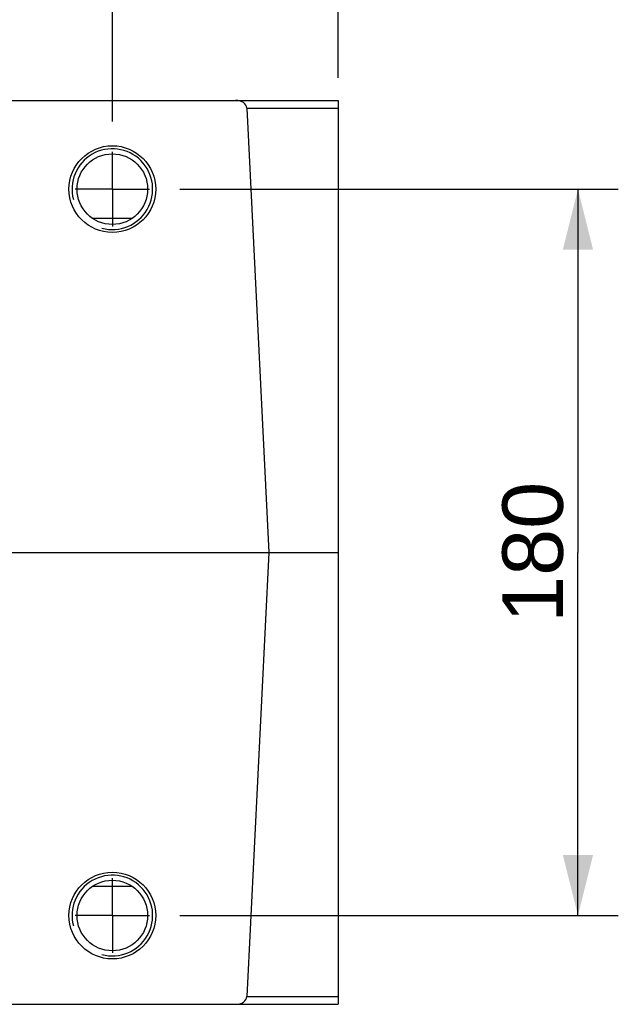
# Model space of a CAD drawing. Header units: millimetres. Extents: x 0 to 594, y 0 to 420.
# Tile 49 of 51: x 356 to 386, y 330 to 378. Entities that reach past the tile are written whole.
import ezdxf

# ---------------------------------------------------------------- set-up
doc = ezdxf.new("R2010")
doc.units = ezdxf.units.MM
doc.header["$LTSCALE"] = 32.67
doc.linetypes.add('CENTER', pattern=[0.6, 0.375, -0.075, 0.075, -0.075])
doc.layers.get('0').update_dxf_attribs({"linetype": 'CONTINUOUS'})
doc.layers.add('3_ALL_AXES', color=7, linetype='CONTINUOUS')
doc.layers.add('LAY0001', color=7, linetype='CONTINUOUS')
doc.styles.get("Standard").update_dxf_attribs({"font": 'arial.ttf'})
doc.dimstyles.new('DIMSTYLE_1', dxfattribs={"dimtxt": 3, "dimasz": 3, "dimexe": 2, "dimexo": 1.5, "dimgap": 0.75, "dimtad": 1, "dimdec": 1, "dimlfac": 5, "dimdsep": 46, "dimtxsty": 'STANDARD', "dimblk": '_FILLED', "dimblk1": '_FILLED', "dimblk2": '_FILLED', "dimcen": 0.09, "dimadec": 1, "dimazin": 2, "dimtp": 0.5, "dimtm": 0.5, "dimtfac": 1, "dimtdec": 1, "dimtofl": 0, "dimtmove": 0, "dimatfit": 3, "dimldrblk": '_FILLED', "dimfxl": 1, "dimtolj": 1, "dimarcsym": 0})
doc.dimstyles.new('DIMSTYLE_2', dxfattribs={"dimtxt": 3, "dimasz": 3, "dimexe": 2, "dimexo": 1.5, "dimgap": 0.75, "dimtad": 1, "dimdec": 1, "dimlfac": 5, "dimdsep": 46, "dimtxsty": 'STANDARD', "dimblk": '_FILLED', "dimblk1": '_FILLED', "dimblk2": '_FILLED', "dimcen": 0.09, "dimadec": 1, "dimazin": 2, "dimtp": 0.8, "dimtm": 0.8, "dimtfac": 1, "dimtdec": 1, "dimtofl": 0, "dimtmove": 0, "dimatfit": 3, "dimldrblk": '_FILLED', "dimfxl": 1, "dimtolj": 1, "dimarcsym": 0})

# ---------------------------------------------------------------- blocks, each defined once
blk = doc.blocks.new('_FILLED')
at = {"color": 0, "linetype": 'BYBLOCK'}
blk.add_solid([(0, 0), (-1, 0.25), (-1, -0.25)], dxfattribs=at)
blk = doc.blocks.new('*D7')
at = {"color": 2, "linetype": 'CONTINUOUS'}
for p, q in [((222.19, 389.235), (222.19, 402.222)), ((371.99, 375.606), (371.99, 402.222)), ((222.19, 400.222), (297.09, 400.222)), ((371.99, 400.222), (297.09, 400.222))]:
    blk.add_line(p, q, dxfattribs=at)
at = {"color": 2, "linetype": 'CONTINUOUS', "xscale": 3, "yscale": 3, "zscale": 3, "rotation": 180}
blk.add_blockref('_FILLED', (222.19, 400.222), dxfattribs=at)
at = {"color": 2, "linetype": 'CONTINUOUS', "xscale": 3, "yscale": 3, "zscale": 3}
blk.add_blockref('_FILLED', (371.99, 400.222), dxfattribs=at)
at = {"color": 2, "linetype": 'CONTINUOUS', "insert": (297.09, 403.972), "char_height": 3, "width": 6.99257, "attachment_point": 2, "line_spacing_factor": 0.9}
blk.add_mtext('749', dxfattribs=at)
blk = doc.blocks.new('*D8')
at = {"color": 2, "linetype": 'CONTINUOUS'}
for p, q in [((316.79, 373.442), (316.79, 389.721)), ((360.79, 373.442), (360.79, 389.721)), ((316.79, 387.721), (338.79, 387.721)), ((360.79, 387.721), (338.79, 387.721))]:
    blk.add_line(p, q, dxfattribs=at)
at = {"color": 2, "linetype": 'CONTINUOUS', "xscale": 3, "yscale": 3, "zscale": 3, "rotation": 180}
blk.add_blockref('_FILLED', (316.79, 387.721), dxfattribs=at)
at = {"color": 2, "linetype": 'CONTINUOUS', "xscale": 3, "yscale": 3, "zscale": 3}
blk.add_blockref('_FILLED', (360.79, 387.721), dxfattribs=at)
at = {"color": 2, "linetype": 'CONTINUOUS', "insert": (338.79, 391.471), "char_height": 3, "width": 6.99257, "attachment_point": 2, "line_spacing_factor": 0.9}
blk.add_mtext('220', dxfattribs=at)
blk = doc.blocks.new('*D9')
at = {"color": 2, "linetype": 'CONTINUOUS'}
for p, q in [((364.14, 370.092), (385.878, 370.092)), ((383.878, 370.092), (383.878, 352.092)), ((383.878, 334.092), (383.878, 352.092)), ((364.14, 334.092), (385.878, 334.092))]:
    blk.add_line(p, q, dxfattribs=at)
at = {"color": 2, "linetype": 'CONTINUOUS', "xscale": 3, "yscale": 3, "zscale": 3}
for p, rotation in [((383.878, 370.092), 90), ((383.878, 334.092), 270)]:
    blk.add_blockref('_FILLED', p, dxfattribs=dict(at, rotation=rotation))
at = {"color": 2, "linetype": 'CONTINUOUS', "insert": (380.128, 352.092), "char_height": 3, "width": 6.99257, "attachment_point": 2, "rotation": 90, "line_spacing_factor": 0.9}
blk.add_mtext('180', dxfattribs=at)

msp = doc.modelspace()

# ---------------------------------------------------------------- linework, layer by layer
at = {"color": 7, "linetype": 'CONTINUOUS'}
for p, q in [((349.881, 374.492), (371.99, 374.492)), ((371.99, 374.492), (371.99, 329.692)), ((367.464, 374.106), (368.551, 352.092)), ((305.808, 352.092), (371.99, 352.092)), ((368.551, 352.092), (367.464, 330.078)), ((349.881, 329.692), (371.99, 329.692))]:
    msp.add_line(p, q, dxfattribs=at)
at = {"color": 9, "linetype": 'CONTINUOUS'}
for p, q in [((367.464, 374.106), (371.99, 374.106)), ((367.464, 330.078), (371.99, 330.078))]:
    msp.add_line(p, q, dxfattribs=at)
at = {"color": 7, "linetype": 'CONTINUOUS'}
for centre, radius in [((360.79, 370.092), 2.15), ((360.79, 370.092), 1.75), ((360.79, 334.092), 2.15), ((360.79, 334.092), 1.75)]:
    msp.add_circle(centre, radius, dxfattribs=at)
at = {"color": 2, "linetype": 'CONTINUOUS'}
for centre in [(360.79, 370.092), (360.79, 334.092)]:
    msp.add_arc(centre, 2, 255, 195, dxfattribs=at)
at = {"color": 7, "linetype": 'CONTINUOUS'}
for centre, start_param, end_param in [((366.899, 374.092), 0.034907, 1.570796), ((366.899, 330.092), -1.570796, -0.034907)]:
    msp.add_ellipse(centre, major_axis=(0.566, 0), ratio=0.707107, start_param=start_param, end_param=end_param, dxfattribs=at)
at = {"layer": '3_ALL_AXES', "color": 2, "linetype": 'CENTER'}
for p, q in [((360.79, 370.092), (360.79, 371.942)), ((360.79, 370.092), (358.94, 370.092)), ((360.79, 370.092), (362.64, 370.092)), ((360.79, 370.092), (360.79, 368.242)), ((360.79, 334.092), (360.79, 335.942)), ((360.79, 334.092), (358.94, 334.092)), ((360.79, 334.092), (362.64, 334.092)), ((360.79, 334.092), (360.79, 332.242))]:
    msp.add_line(p, q, dxfattribs=at)
at = {"layer": 'LAY0001', "color": 9, "linetype": 'CONTINUOUS'}
for p, q in [((359.799, 368.651), (361.782, 368.651)), ((361.782, 335.534), (359.799, 335.534))]:
    msp.add_line(p, q, dxfattribs=at)

# ---------------------------------------------------------------- dimensions: what is measured, and where the dimension line sits
at = {"color": 2, "linetype": 'CONTINUOUS'}
for base, p1, p2, dimstyle, picture, middle in [((371.99, 400.222), (222.19, 387.735), (371.99, 374.106), 'DIMSTYLE_2', '*D7', (297.091, 400.222)), ((360.79, 387.721), (316.79, 371.942), (360.79, 371.942), 'DIMSTYLE_1', '*D8', (338.752, 387.721))]:
    dim = msp.add_linear_dim(base=base, p1=p1, p2=p2, dimstyle=dimstyle, dxfattribs=at)
    dim.commit()
    dim.dimension.update_dxf_attribs({"geometry": picture, "text_midpoint": middle, "dimtype": 160})
dim = msp.add_linear_dim(base=(383.878, 334.092), p1=(362.64, 370.092), p2=(362.64, 334.092), angle=270, dimstyle='DIMSTYLE_1', dxfattribs=at)
dim.commit()
dim.dimension.update_dxf_attribs({"geometry": '*D9', "text_midpoint": (383.878, 352.221), "dimtype": 160})

doc.saveas('drawing.dxf')
